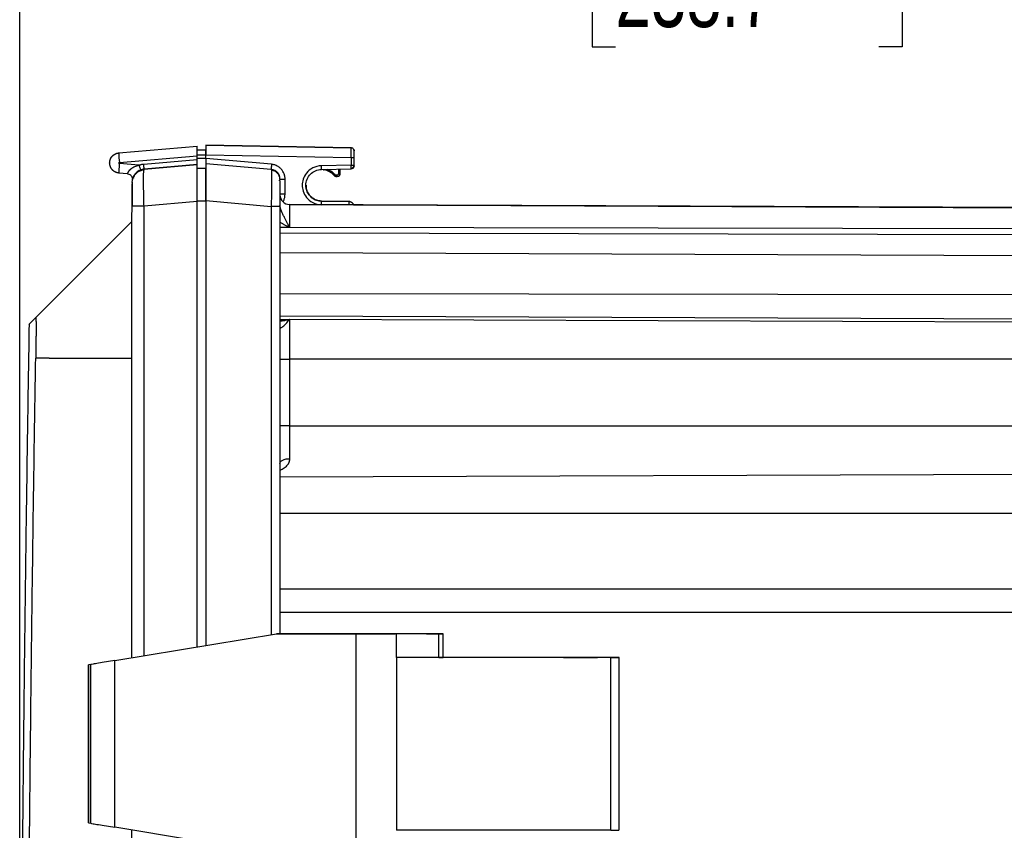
# Model space of a CAD drawing. Header units: inches. Extents: x 1.4 to 59.1, y 1.4 to 45.4.
# Tile 18 of 26: x 35.7 to 42.4, y 21.8 to 27.3. Entities that reach past the tile are written whole.
import ezdxf

# ---------------------------------------------------------------- set-up
doc = ezdxf.new("R2010")
doc.units = ezdxf.units.IN
doc.header["$LTSCALE"] = 5.5
doc.header["$MEASUREMENT"] = 0
doc.layers.add('DIMENSIONS', color=140, linetype='Continuous', lineweight=25)
doc.styles.add('SLDTEXTSTYLE0', font='TXT', dxfattribs={"width": 0.7})
doc.dimstyles.new('SLDDIMSTYLE0', dxfattribs={"dimtxt": 0.467285, "dimasz": 0.715, "dimexe": 0, "dimexo": 0.0625, "dimgap": 0.116821, "dimtad": 0, "dimtih": 1, "dimtoh": 1, "dimrnd": 1e-09, "dimzin": 4, "dimdsep": 46, "dimtxsty": 'SLDTEXTSTYLE0', "dimsah": 1, "dimcen": 0.09, "dimadec": 0, "dimazin": 1, "dimtfac": 1, "dimtofl": 0, "dimtmove": 0, "dimatfit": 3, "dimfxl": 0, "dimfrac": 2, "dimtolj": 1, "dimtzin": 12, "dimarcsym": 0})

# ---------------------------------------------------------------- blocks, each defined once
blk = doc.blocks.new('_D')
at = {"layer": 'DIMENSIONS'}
for p, q in [((35.7479, 17.9219), (35.7479, 28.5318)), ((45.1454, 25.8888), (45.1454, 28.5318)), ((35.7479, 27.8443), (39.1381, 27.8443)), ((39.7713, 27.8443), (39.6143, 27.8443)), ((39.6143, 27.8443), (39.6143, 27.1016)), ((41.5486, 27.8443), (41.7055, 27.8443)), ((41.7055, 27.8443), (41.7055, 27.1016)), ((45.1454, 27.8443), (42.1818, 27.8443)), ((39.6143, 27.1016), (39.7713, 27.1016)), ((41.7055, 27.1016), (41.5486, 27.1016))]:
    blk.add_line(p, q, dxfattribs=at)
for points in [[(35.7479, 27.8443), (36.4629, 27.7343), (36.4629, 27.9543)], [(45.1454, 27.8443), (44.4304, 27.9543), (44.4304, 27.7343)]]:
    blk.add_solid(points, dxfattribs=at)
at = {"layer": 'DIMENSIONS', "char_height": 0.45833, "attachment_point": 1, "style": 'SLDTEXTSTYLE0'}
for s, insert in [('9.40', (39.9656, 28.5397)), ('238.7', (39.7713, 27.6925))]:
    blk.add_mtext(s, dxfattribs=dict(at, insert=insert))
blk = doc.blocks.new('_D_1')
at = {"layer": 'DIMENSIONS'}
for p, q in [((35.7479, 17.9219), (35.7479, 30.3101)), ((45.6454, 27.1402), (45.6454, 30.3101)), ((35.7479, 29.6226), (39.1381, 29.6226)), ((39.7713, 29.6226), (39.6143, 29.6226)), ((39.6143, 29.6226), (39.6143, 28.88)), ((41.5486, 29.6226), (41.7055, 29.6226)), ((41.7055, 29.6226), (41.7055, 28.88)), ((45.6454, 29.6226), (42.1818, 29.6226)), ((39.6143, 28.88), (39.7713, 28.88)), ((41.7055, 28.88), (41.5486, 28.88))]:
    blk.add_line(p, q, dxfattribs=at)
for points in [[(35.7479, 29.6226), (36.4629, 29.5126), (36.4629, 29.7326)], [(45.6454, 29.6226), (44.9304, 29.7326), (44.9304, 29.5126)]]:
    blk.add_solid(points, dxfattribs=at)
at = {"layer": 'DIMENSIONS', "char_height": 0.45833, "attachment_point": 1, "style": 'SLDTEXTSTYLE0'}
for s, insert in [('9.90', (39.9656, 30.3181)), ('251.4', (39.7713, 29.4708))]:
    blk.add_mtext(s, dxfattribs=dict(at, insert=insert))

msp = doc.modelspace()

# ---------------------------------------------------------------- linework, layer by layer
for p, q in [((36.4176, 26.3837), (36.9454, 26.4299)), ((36.4176, 26.3837), (36.9454, 26.4299)), ((36.9454, 26.4299), (36.9454, 26.4299)), ((36.9454, 26.4052), (37.0054, 26.4031)), ((37.0054, 26.403), (36.9454, 26.4051)), ((37.9857, 26.4182), (37.0054, 26.4354)), ((37.0054, 26.4354), (37.9857, 26.4183)), ((37.0054, 26.4354), (37.0054, 26.4354)), ((37.9857, 26.4182), (37.9857, 26.4183)), ((36.4176, 26.3837), (36.4176, 26.3837)), ((36.421, 26.319), (36.9454, 26.3648)), ((36.5857, 26.3084), (36.9454, 26.3399)), ((36.9454, 26.3701), (37.0054, 26.3701)), ((36.9454, 26.3399), (36.9454, 26.3648)), ((37.0054, 26.3452), (36.9454, 26.3452)), ((37.0054, 26.3704), (37.9857, 26.3533)), ((37.0054, 26.3454), (37.0054, 26.3704)), ((37.4485, 26.3067), (37.0054, 26.3454)), ((37.9857, 26.3533), (37.9857, 26.3007)), ((38.0054, 26.3007), (38.0054, 26.3533)), ((36.3554, 26.3158), (36.3554, 26.3158)), ((36.5529, 26.301), (36.421, 26.3126)), ((36.5633, 26.2682), (36.5562, 26.2651)), ((36.5861, 26.2683), (36.5875, 26.2734)), ((36.9454, 26.3049), (36.5875, 26.2736)), ((36.5875, 26.2734), (36.9454, 26.3047)), ((36.5875, 26.2734), (36.5875, 26.2736)), ((36.9454, 26.3047), (36.9454, 26.3049)), ((36.9454, 26.2801), (37.0054, 26.278)), ((37.0054, 26.2779), (36.9454, 26.28)), ((37.446, 26.2718), (37.0054, 26.3104)), ((37.0054, 26.3104), (37.0054, 26.3102)), ((37.446, 26.2717), (37.0054, 26.3102)), ((37.446, 26.2718), (37.446, 26.2717)), ((37.446, 26.2717), (37.447, 26.2667)), ((37.9857, 26.3007), (37.7854, 26.2972)), ((37.7854, 26.2722), (37.9857, 26.2757)), ((37.8046, 26.2724), (37.804, 26.269)), ((37.9022, 26.2454), (37.9022, 26.2742)), ((37.9122, 26.2454), (37.9122, 26.2744)), ((38.0054, 26.2957), (38.0039, 26.2883)), ((38.0054, 26.3172), (38.0054, 26.3156)), ((36.4757, 26.2427), (36.4176, 26.2478)), ((36.5067, 26.1995), (36.5054, 26.1841)), ((36.507, 26.2079), (36.507, 26.2012)), ((36.507, 26.2012), (36.507, 26.2012)), ((36.5077, 26.2079), (36.5077, 26.2079)), ((37.5054, 26.2069), (37.5033, 26.2181)), ((37.5398, 26.1048), (37.5398, 26.2071)), ((37.8833, 26.2354), (37.8833, 26.2254)), ((37.8833, 26.2254), (37.8922, 26.2254)), ((37.8922, 26.2254), (37.8922, 26.2354)), ((36.5079, 26.1847), (36.5109, 26.1828)), ((36.9454, 26.0609), (37.0054, 26.0609)), ((37.0054, 26.0612), (37.446, 26.0226)), ((37.0054, 26.0612), (37.0054, 23.0556)), ((36.9454, 26.0557), (36.5875, 26.0244)), ((36.5875, 22.9866), (36.5875, 26.0244)), ((36.9454, 23.0457), (36.9454, 26.0557)), ((37.446, 26.0226), (37.446, 23.1284)), ((37.5054, 26.0226), (37.5054, 23.1343)), ((44.7571, 26.0039), (37.5701, 26.0353)), ((37.5701, 26.0353), (44.7571, 26.0039)), ((44.7571, 26.0039), (37.5701, 26.0353)), ((37.5701, 26.0353), (37.5701, 26.0353)), ((37.971, 26.0553), (37.7854, 26.0585)), ((37.7854, 26.0585), (37.7854, 26.0585)), ((37.7854, 26.0585), (37.971, 26.0553)), ((37.971, 26.0553), (37.7854, 26.0585)), ((37.7854, 26.0585), (37.7854, 26.0585)), ((37.971, 26.0553), (37.971, 26.0553)), ((37.971, 26.0553), (37.971, 26.0553)), ((38.0027, 26.0337), (44.7571, 26.0042)), ((44.7571, 26.0042), (38.0027, 26.0336)), ((36.5054, 22.973), (36.5054, 25.9815)), ((35.9477, 25.3626), (36.4673, 25.8822)), ((36.4673, 25.8819), (35.9477, 25.3624)), ((36.4673, 25.8822), (36.5054, 25.9203)), ((36.4673, 25.8819), (36.5054, 25.92)), ((37.57, 25.8808), (37.5054, 25.8806)), ((44.7571, 25.8646), (37.57, 25.8808)), ((37.5054, 25.8436), (44.7571, 25.8278)), ((44.7571, 25.6799), (37.5054, 25.7092)), ((37.5054, 25.4343), (44.7571, 25.4225)), ((35.9428, 25.3578), (35.856, 25.2709)), ((35.9477, 25.3626), (35.8567, 25.2716)), ((35.8567, 25.2714), (35.9477, 25.3624)), ((44.7571, 25.2523), (37.5054, 25.2797)), ((37.5054, 25.2584), (37.57, 25.2579)), ((44.7571, 25.2311), (37.57, 25.2579)), ((35.9474, 24.997), (35.8561, 24.997)), ((35.9474, 24.997), (36.4673, 24.997)), ((36.4673, 24.997), (36.5054, 24.997)), ((37.5701, 24.9898), (37.5701, 24.54)), ((44.7571, 24.9898), (37.5701, 24.9898)), ((37.5701, 24.54), (37.5701, 24.3178)), ((37.5701, 24.54), (44.7571, 24.54)), ((37.5054, 24.1958), (44.7571, 24.2208)), ((44.7571, 23.9474), (37.5054, 23.9474)), ((37.5054, 23.4387), (44.7571, 23.4387)), ((44.7571, 23.2768), (37.5054, 23.2779)), ((36.3899, 22.9539), (37.4818, 23.1343)), ((38.0194, 23.1343), (37.4818, 23.1343)), ((37.4818, 23.1343), (37.4841, 23.1343)), ((37.4841, 23.1343), (38.25, 23.1344)), ((38.0194, 21.6462), (38.0194, 23.1343)), ((38.25, 23.1344), (38.2823, 23.1344)), ((38.5778, 23.1344), (38.2913, 23.1343)), ((38.2913, 22.9741), (38.2913, 23.1343)), ((38.5778, 22.9741), (38.5778, 23.1344)), ((38.608, 22.9741), (38.608, 23.1344)), ((36.3899, 21.8266), (36.3899, 22.9539)), ((38.2913, 22.9741), (38.2913, 21.8064)), ((38.5778, 22.9741), (38.2913, 22.9741)), ((39.7382, 22.9741), (38.4039, 22.9741)), ((39.7382, 21.8064), (39.7382, 22.9741)), ((39.7945, 22.9741), (39.791, 22.9741)), ((39.7946, 21.8064), (39.7946, 22.9741)), ((36.2122, 22.9246), (36.2122, 21.856)), ((36.2271, 22.9268), (36.2131, 22.9244)), ((36.2131, 22.9244), (36.2148, 22.9246)), ((36.2131, 21.8562), (36.2131, 22.9244)), ((36.2271, 21.8537), (36.2271, 22.9268)), ((36.2131, 21.8562), (36.2271, 21.8537)), ((36.214, 21.856), (36.2131, 21.8562)), ((37.4818, 21.6462), (36.3899, 21.8266)), ((36.5054, 13.3352), (36.5054, 21.8075)), ((39.7382, 21.8064), (38.2913, 21.8064))]:
    msp.add_line(p, q)
at = {"flags": 128}
for points in [[(37.8679, 26.2326), (37.868, 26.2327), (37.8685, 26.2331), (37.8692, 26.2336), (37.8701, 26.2344), (37.8713, 26.2354), (37.8726, 26.2365), (37.8741, 26.2377), (37.8756, 26.239)], [(37.8833, 26.2354), (37.8883, 26.2354), (37.8922, 26.2354)], [(37.9022, 26.2454), (37.9042, 26.2454), (37.906, 26.2454), (37.9078, 26.2454), (37.9093, 26.2454), (37.9105, 26.2454), (37.9115, 26.2454), (37.912, 26.2454), (37.9122, 26.2454)], [(36.5875, 26.0244), (36.5711, 26.0244), (36.5556, 26.0244), (36.5414, 26.0244), (36.529, 26.0244), (36.5189, 26.0244), (36.5115, 26.0244), (36.5069, 26.0244), (36.5054, 26.0244)], [(37.5054, 24.9898), (37.5066, 24.9898), (37.5103, 24.9898), (37.5163, 24.9898), (37.5243, 24.9898), (37.5341, 24.9898), (37.5453, 24.9898), (37.5574, 24.9898), (37.5701, 24.9898)], [(37.5701, 24.54), (37.5574, 24.54), (37.5453, 24.54), (37.5341, 24.54), (37.5243, 24.54), (37.5163, 24.54), (37.5103, 24.54), (37.5066, 24.54), (37.5054, 24.54)], [(38.2913, 23.1343), (38.2683, 23.1343), (38.2411, 23.1343), (38.2101, 23.1343), (38.176, 23.1343), (38.1392, 23.1343), (38.1004, 23.1343), (38.0602, 23.1343), (38.0194, 23.1343)], [(38.4946, 23.1344), (38.509, 23.1344), (38.5511, 23.1344), (38.5829, 23.1344), (38.6022, 23.1344), (38.6079, 23.1344), (38.5996, 23.1344), (38.5778, 23.1344)], [(38.5778, 22.9741), (38.5996, 22.9741), (38.6079, 22.9741), (38.608, 22.9741)]]:
    msp.add_lwpolyline(points, dxfattribs=at)
for centre, radius, start, end in [((36.885, 26.3758), 0.4675, 179.0258, 186.97957), ((36.5954, 26.1838), 0.09, 95, 180), ((37.8072, 26.2888), 0.02, 235.46385, 260.7931), ((37.7872, 26.1654), 0.105, 39.79182, 80.7931), ((37.9854, 26.2957), 0.02, 271, 0.00002), ((37.8833, 26.2454), 0.02, 219.79182, 270), ((37.8922, 26.2454), 0.02, 270, 0), ((37.5704, 26.1003), 0.065, 180, 269.75), ((37.5704, 26.1003), 0.065, 180.00001, 269.75), ((37.5704, 26.1003), 0.065, 180.00001, 269.75), ((37.4376, 26.0463), 0.348, 358.07388, 2.01372)]:
    msp.add_arc(centre, radius, start, end)
for points, knots in [([(36.9454, 26.3648), (36.9454, 26.3666), (36.9454, 26.37), (36.9454, 26.3751), (36.9454, 26.38), (36.9454, 26.3847), (36.9454, 26.3892), (36.9454, 26.3934), (36.9454, 26.3974), (36.9454, 26.4012), (36.9454, 26.4046), (36.9454, 26.4079), (36.9454, 26.4124), (36.9454, 26.4177), (36.9454, 26.4231), (36.9454, 26.4269), (36.9454, 26.4294), (36.9454, 26.4297), (36.9454, 26.4299)], [0, 0, 0, 0, 0.051181, 0.101228, 0.150141, 0.19792, 0.244567, 0.290082, 0.334466, 0.37772, 0.419846, 0.460843, 0.500714, 0.600733, 0.70065, 0.800487, 0.900263, 1, 1, 1, 1]), ([(37.0054, 26.4354), (37.0054, 26.4353), (37.0054, 26.4352), (37.0054, 26.4346), (37.0054, 26.4336), (37.0054, 26.4322), (37.0054, 26.4305), (37.0054, 26.4283), (37.0054, 26.4258), (37.0054, 26.423), (37.0054, 26.4198), (37.0054, 26.4164), (37.0054, 26.4126), (37.0054, 26.4086), (37.0054, 26.4044), (37.0054, 26.3999), (37.0054, 26.3953), (37.0054, 26.3905), (37.0054, 26.3856), (37.0054, 26.3805), (37.0054, 26.3755), (37.0054, 26.3721), (37.0054, 26.3704)], [0, 0, 0, 0, 0.050004, 0.100007, 0.150009, 0.20001, 0.25001, 0.300009, 0.350007, 0.400005, 0.450003, 0.5, 0.549997, 0.599995, 0.649993, 0.699991, 0.74999, 0.79999, 0.849991, 0.899993, 0.949996, 1, 1, 1, 1]), ([(37.0054, 26.3701), (37.0054, 26.3743), (37.0054, 26.3787), (37.0054, 26.3868), (37.0054, 26.3904), (37.0054, 26.3964), (37.0054, 26.3989), (37.0054, 26.4022), (37.0054, 26.403), (37.0054, 26.403)], [0, 0, 0, 0, 0.25, 0.25, 0.5, 0.5, 0.75, 0.75, 1, 1, 1, 1]), ([(37.9857, 26.3533), (37.9857, 26.355), (37.9857, 26.3584), (37.9858, 26.3634), (37.9858, 26.3684), (37.9858, 26.3734), (37.9858, 26.3782), (37.9858, 26.3828), (37.9859, 26.3872), (37.9859, 26.3915), (37.9859, 26.3955), (37.9859, 26.3993), (37.9859, 26.4027), (37.9859, 26.4059), (37.9859, 26.4087), (37.9858, 26.4112), (37.9858, 26.4134), (37.9858, 26.4151), (37.9858, 26.4165), (37.9858, 26.4175), (37.9857, 26.4181), (37.9857, 26.4182), (37.9857, 26.4182)], [0, 0, 0, 0, 0.050002, 0.100004, 0.150004, 0.200005, 0.250005, 0.300004, 0.350003, 0.400002, 0.450001, 0.5, 0.549999, 0.599998, 0.649997, 0.699996, 0.749995, 0.799995, 0.849996, 0.899997, 0.949998, 1, 1, 1, 1]), ([(38.0054, 26.3983), (38.0054, 26.4006), (38.0049, 26.4031), (38.003, 26.408), (38.0015, 26.4103), (37.9977, 26.4142), (37.9954, 26.4157), (37.9906, 26.4177), (37.9881, 26.4182), (37.9857, 26.4182)], [0, 0, 0, 0, 0.25, 0.25, 0.5, 0.5, 0.75, 0.75, 1, 1, 1, 1]), ([(38.004, 26.4055), (38.0035, 26.4068), (38.0029, 26.4083), (38.002, 26.4091), (38.0018, 26.4092)], [0, 0, 0, 0, 0.8705106, 1, 1, 1, 1]), ([(38.0037, 26.4058), (38.0039, 26.4054), (38.0052, 26.4032), (38.0053, 26.4005), (38.0054, 26.3983)], [0, 0, 0, 0, 0.160736, 1, 1, 1, 1]), ([(38.0054, 26.3533), (38.0054, 26.3592), (38.0054, 26.3651), (38.0054, 26.3759), (38.0054, 26.3809), (38.0054, 26.3893), (38.0054, 26.3926), (38.0054, 26.3971), (38.0054, 26.3983), (38.0054, 26.3983)], [0, 0, 0, 0, 0.25, 0.25, 0.5, 0.5, 0.75, 0.75, 1, 1, 1, 1]), ([(36.3559, 26.3159), (36.3557, 26.317), (36.3543, 26.3263), (36.3603, 26.3441), (36.3738, 26.3646), (36.394, 26.3792), (36.4098, 26.3822), (36.4176, 26.3837)], [0, 0, 0, 0, 0.033765, 0.281636, 0.5253, 0.764755, 1, 1, 1, 1]), ([(36.4176, 26.2478), (36.416, 26.248), (36.4127, 26.2484), (36.4079, 26.2493), (36.4032, 26.2506), (36.3986, 26.2522), (36.3941, 26.2542), (36.3899, 26.2564), (36.3858, 26.2589), (36.3819, 26.2617), (36.3782, 26.2647), (36.3748, 26.268), (36.3716, 26.2715), (36.3687, 26.2751), (36.3661, 26.279), (36.3637, 26.283), (36.3616, 26.2871), (36.3599, 26.2913), (36.3584, 26.2956), (36.3572, 26.3), (36.3563, 26.3044), (36.3557, 26.3088), (36.3554, 26.3133), (36.3553, 26.3177), (36.3556, 26.3221), (36.3562, 26.3265), (36.357, 26.3308), (36.3581, 26.335), (36.3594, 26.3391), (36.361, 26.3431), (36.3629, 26.3469), (36.3649, 26.3506), (36.3672, 26.3542), (36.3696, 26.3576), (36.3723, 26.3608), (36.3751, 26.3638), (36.3781, 26.3667), (36.3813, 26.3693), (36.3845, 26.3717), (36.3879, 26.374), (36.3914, 26.376), (36.395, 26.3777), (36.3987, 26.3793), (36.4024, 26.3806), (36.4062, 26.3818), (36.41, 26.3826), (36.4138, 26.3833), (36.4163, 26.3836), (36.4176, 26.3837)], [0, 0, 0, 0, 0.024421, 0.048723, 0.072906, 0.096969, 0.120914, 0.144739, 0.168445, 0.192031, 0.215499, 0.238847, 0.262076, 0.285186, 0.308177, 0.331049, 0.353801, 0.376434, 0.398948, 0.421343, 0.443619, 0.465775, 0.487812, 0.50973, 0.531529, 0.553209, 0.574769, 0.59621, 0.617532, 0.638735, 0.659819, 0.680783, 0.701628, 0.722354, 0.742961, 0.763448, 0.783817, 0.804066, 0.824196, 0.844206, 0.864098, 0.88387, 0.903523, 0.923057, 0.942471, 0.961767, 0.980943, 1, 1, 1, 1]), ([(36.9454, 26.3049), (36.9454, 26.3049), (36.9454, 26.305), (36.9454, 26.3055), (36.9454, 26.3063), (36.9454, 26.3075), (36.9454, 26.309), (36.9454, 26.3107), (36.9454, 26.3128), (36.9454, 26.3157), (36.9454, 26.3199), (36.9454, 26.3257), (36.9454, 26.3325), (36.9454, 26.3374), (36.9454, 26.3399)], [0, 0, 0, 0, 0.062386, 0.124788, 0.187209, 0.249656, 0.312133, 0.374645, 0.437198, 0.499796, 0.61205, 0.732826, 0.862138, 1, 1, 1, 1]), ([(37.0054, 26.3454), (37.0054, 26.3442), (37.0054, 26.3417), (37.0054, 26.338), (37.0053, 26.3344), (37.0053, 26.3311), (37.0053, 26.328), (37.0053, 26.3251), (37.0053, 26.3224), (37.0053, 26.32), (37.0053, 26.3179), (37.0053, 26.316), (37.0053, 26.3144), (37.0053, 26.3131), (37.0053, 26.3121), (37.0053, 26.3113), (37.0054, 26.3107), (37.0054, 26.3104), (37.0054, 26.3104), (37.0054, 26.3104)], [0, 0, 0, 0, 0.069052, 0.136817, 0.203296, 0.268491, 0.332404, 0.395035, 0.456387, 0.516462, 0.575261, 0.632785, 0.689039, 0.744023, 0.797741, 0.850194, 0.901386, 0.95132, 1, 1, 1, 1]), ([(37.9857, 26.3533), (37.9881, 26.3533), (37.9906, 26.3533), (37.9954, 26.3533), (37.9977, 26.3533), (38.0015, 26.3533), (38.003, 26.3533), (38.0049, 26.3533), (38.0054, 26.3533), (38.0054, 26.3533)], [0, 0, 0, 0, 0.25, 0.25, 0.5, 0.5, 0.75, 0.75, 1, 1, 1, 1]), ([(36.421, 26.3126), (36.4203, 26.3041), (36.4196, 26.2957), (36.4185, 26.28), (36.418, 26.2728), (36.4174, 26.2609), (36.4172, 26.2561), (36.4172, 26.2496), (36.4173, 26.2478), (36.4176, 26.2478)], [0, 0, 0, 0, 0.25, 0.25, 0.5, 0.5, 0.75, 0.75, 1, 1, 1, 1]), ([(36.421, 26.3126), (36.4202, 26.3126), (36.4195, 26.313), (36.4184, 26.3142), (36.4181, 26.315), (36.4181, 26.3174), (36.4195, 26.3188), (36.421, 26.319)], [0, 0, 0, 0, 0.25, 0.25, 0.5, 0.5, 1, 1, 1, 1]), ([(36.4757, 26.2427), (36.4758, 26.2428), (36.4758, 26.2428), (36.476, 26.2432), (36.4763, 26.2439), (36.4766, 26.2447), (36.477, 26.2457), (36.4776, 26.2473), (36.4785, 26.2497), (36.4803, 26.2534), (36.4827, 26.2578), (36.4877, 26.2651), (36.497, 26.2753), (36.5108, 26.2852), (36.5249, 26.2923), (36.5383, 26.2975), (36.5479, 26.2998), (36.5529, 26.301)], [0, 0, 0, 0, 0.032546, 0.06365, 0.093315, 0.121546, 0.148349, 0.173731, 0.229728, 0.280028, 0.343252, 0.402739, 0.539889, 0.684379, 0.783704, 0.888479, 1, 1, 1, 1]), ([(36.5882, 26.2687), (36.5803, 26.2674), (36.5638, 26.2649), (36.5413, 26.2526), (36.5221, 26.2346), (36.5146, 26.219), (36.5109, 26.2112)], [0, 0, 0, 0, 0.235069, 0.486472, 0.745056, 1, 1, 1, 1]), ([(36.5529, 26.301), (36.555, 26.3018), (36.5593, 26.3033), (36.5657, 26.3051), (36.5723, 26.3066), (36.579, 26.3078), (36.5834, 26.3082), (36.5857, 26.3084)], [0, 0, 0, 0, 0.200417, 0.400037, 0.599447, 0.799239, 1, 1, 1, 1]), ([(36.5529, 26.301), (36.5543, 26.2972), (36.5558, 26.293), (36.5587, 26.285), (36.5601, 26.2812), (36.5622, 26.2748), (36.563, 26.2723), (36.5639, 26.269), (36.564, 26.2683), (36.5639, 26.2682)], [0, 0, 0, 0, 0.25, 0.25, 0.5, 0.5, 0.75, 0.75, 1, 1, 1, 1]), ([(36.5875, 26.0244), (36.587, 26.0414), (36.586, 26.0751), (36.5847, 26.1375), (36.584, 26.2056), (36.5848, 26.2491), (36.5857, 26.2666), (36.5861, 26.2683), (36.5861, 26.2683)], [0, 0, 0, 0, 0.149969, 0.295912, 0.574545, 0.850696, 0.995325, 1, 1, 1, 1]), ([(36.5875, 26.2736), (36.5877, 26.2736), (36.5878, 26.2743), (36.5878, 26.2778), (36.5877, 26.2804), (36.5873, 26.2872), (36.587, 26.2913), (36.5864, 26.2999), (36.5861, 26.3043), (36.5857, 26.3084)], [0, 0, 0, 0, 0.25, 0.25, 0.5, 0.5, 0.75, 0.75, 1, 1, 1, 1]), ([(36.9454, 26.0557), (36.9454, 26.0591), (36.9454, 26.066), (36.9454, 26.0762), (36.9454, 26.0864), (36.9454, 26.0964), (36.9453, 26.1063), (36.9453, 26.1161), (36.9453, 26.1257), (36.9453, 26.1352), (36.9453, 26.1445), (36.9453, 26.1536), (36.9453, 26.1625), (36.9453, 26.1712), (36.9453, 26.1796), (36.9453, 26.1879), (36.9453, 26.1959), (36.9454, 26.2036), (36.9454, 26.2111), (36.9454, 26.2183), (36.9454, 26.2253), (36.9454, 26.2338), (36.9454, 26.2436), (36.9454, 26.2544), (36.9453, 26.2643), (36.9453, 26.2733), (36.9453, 26.2814), (36.9453, 26.2883), (36.9453, 26.2942), (36.9453, 26.2988), (36.9454, 26.3022), (36.9454, 26.3043), (36.9454, 26.3046), (36.9454, 26.3047)], [0, 0, 0, 0, 0.026348, 0.052551, 0.07861, 0.104526, 0.130299, 0.15593, 0.181418, 0.206764, 0.231969, 0.257034, 0.281958, 0.306742, 0.331386, 0.355892, 0.380259, 0.404488, 0.42858, 0.452535, 0.476354, 0.500037, 0.543188, 0.58679, 0.630847, 0.67536, 0.720334, 0.765771, 0.811674, 0.858046, 0.904889, 0.952206, 1, 1, 1, 1]), ([(37.0054, 26.3102), (37.0054, 26.3102), (37.0054, 26.3101), (37.0054, 26.3094), (37.0054, 26.3084), (37.0054, 26.3069), (37.0054, 26.3051), (37.0054, 26.3029), (37.0054, 26.3003), (37.0054, 26.2973), (37.0054, 26.294), (37.0054, 26.2903), (37.0054, 26.2863), (37.0054, 26.282), (37.0054, 26.2774), (37.0054, 26.2725), (37.0054, 26.2673), (37.0054, 26.2618), (37.0054, 26.256), (37.0054, 26.2501), (37.0054, 26.2439), (37.0054, 26.2357), (37.0054, 26.2251), (37.0054, 26.2119), (37.0054, 26.1978), (37.0054, 26.1829), (37.0054, 26.1672), (37.0054, 26.1508), (37.0054, 26.1338), (37.0054, 26.1162), (37.0054, 26.0982), (37.0054, 26.0798), (37.0054, 26.0674), (37.0054, 26.0612)], [0, 0, 0, 0, 0.0263476, 0.052551, 0.0786105, 0.1045264, 0.1302994, 0.1559297, 0.1814179, 0.2067643, 0.2319694, 0.2570337, 0.2819576, 0.3067416, 0.3313862, 0.3558919, 0.3802591, 0.4044885, 0.4285804, 0.4525355, 0.4763542, 0.5000371, 0.5431882, 0.5867903, 0.6308465, 0.6753601, 0.7203339, 0.765771, 0.8116741, 0.8580459, 0.9048891, 0.9522063, 1, 1, 1, 1]), ([(37.0054, 26.0609), (37.0054, 26.0892), (37.0054, 26.1178), (37.0054, 26.1703), (37.0054, 26.1944), (37.0054, 26.2345), (37.0054, 26.2506), (37.0054, 26.2723), (37.0054, 26.2779), (37.0054, 26.2779)], [0, 0, 0, 0, 0.25, 0.25, 0.5, 0.5, 0.75, 0.75, 1, 1, 1, 1]), ([(37.5014, 26.2254), (37.4987, 26.231), (37.4933, 26.2423), (37.4794, 26.2554), (37.4631, 26.2643), (37.4513, 26.2662), (37.4455, 26.2671)], [0, 0, 0, 0, 0.254929, 0.513513, 0.764924, 1, 1, 1, 1]), ([(37.4485, 26.3067), (37.4481, 26.3026), (37.4477, 26.2981), (37.447, 26.2896), (37.4467, 26.2854), (37.4463, 26.2786), (37.4461, 26.276), (37.446, 26.2726), (37.446, 26.2718), (37.446, 26.2718)], [0, 0, 0, 0, 0.25, 0.25, 0.5, 0.5, 0.75, 0.75, 1, 1, 1, 1]), ([(37.5054, 26.2071), (37.5053, 26.2088), (37.5052, 26.2122), (37.5046, 26.2173), (37.5036, 26.2225), (37.5021, 26.2276), (37.5002, 26.2326), (37.4979, 26.2375), (37.4951, 26.2422), (37.4919, 26.2468), (37.4882, 26.2512), (37.4837, 26.2557), (37.4782, 26.2601), (37.4717, 26.2642), (37.4641, 26.2678), (37.4555, 26.2706), (37.4492, 26.2714), (37.446, 26.2718)], [0, 0, 0, 0, 0.053164, 0.106928, 0.161295, 0.216263, 0.271833, 0.328005, 0.38478, 0.442157, 0.500137, 0.566045, 0.638917, 0.71875, 0.805543, 0.899294, 1, 1, 1, 1]), ([(37.5033, 26.2181), (37.5027, 26.2223), (37.5011, 26.2345), (37.4891, 26.2517), (37.4699, 26.267), (37.454, 26.2701), (37.446, 26.2717)], [0, 0, 0, 0, 0.148871, 0.4325807, 0.7162903, 1, 1, 1, 1]), ([(37.447, 26.2667), (37.447, 26.2666), (37.4474, 26.2649), (37.4481, 26.2472), (37.4485, 26.2035), (37.4481, 26.1353), (37.4471, 26.0731), (37.4464, 26.0396), (37.446, 26.0226)], [0, 0, 0, 0, 0.008201, 0.153011, 0.429735, 0.706436, 0.851251, 1, 1, 1, 1]), ([(37.5398, 26.2071), (37.5397, 26.2091), (37.5397, 26.2132), (37.5391, 26.2194), (37.5381, 26.2255), (37.5368, 26.2316), (37.5351, 26.2375), (37.5317, 26.2469), (37.5253, 26.2599), (37.5159, 26.2724), (37.5067, 26.2816), (37.4999, 26.2871), (37.4913, 26.293), (37.4816, 26.2982), (37.4702, 26.3025), (37.4595, 26.3054), (37.4522, 26.3062), (37.4485, 26.3067)], [0, 0, 0, 0, 0.0417475, 0.0834931, 0.1252368, 0.1669813, 0.2087274, 0.2504713, 0.3675059, 0.5013533, 0.5654479, 0.6297082, 0.6783506, 0.7758447, 0.8503682, 0.925088, 1, 1, 1, 1]), ([(37.7854, 26.2972), (37.7639, 26.2968), (37.7437, 26.2912), (37.7095, 26.2733), (37.6955, 26.2612), (37.6741, 26.2345), (37.6668, 26.2201), (37.6576, 26.1918), (37.6558, 26.178), (37.6558, 26.1528), (37.6576, 26.139), (37.6667, 26.1107), (37.674, 26.0963), (37.6954, 26.0696), (37.7094, 26.0575), (37.7436, 26.0396), (37.7638, 26.0339), (37.7854, 26.0335)], [0, 0, 0, 0, 0.125, 0.125, 0.25, 0.25, 0.375, 0.375, 0.5, 0.5, 0.625, 0.625, 0.75, 0.75, 0.875, 0.875, 1, 1, 1, 1]), ([(37.7854, 26.0585), (37.7715, 26.0588), (37.7577, 26.0617), (37.7323, 26.0726), (37.7207, 26.0806), (37.7013, 26.1003), (37.6936, 26.1121), (37.6831, 26.1377), (37.6804, 26.1515), (37.6804, 26.1792), (37.6831, 26.193), (37.6936, 26.2186), (37.7013, 26.2304), (37.7207, 26.2501), (37.7323, 26.2581), (37.7577, 26.269), (37.7715, 26.2719), (37.7854, 26.2722)], [0, 0, 0, 0, 0.125, 0.125, 0.25, 0.25, 0.375, 0.375, 0.5, 0.5, 0.625, 0.625, 0.75, 0.75, 0.875, 0.875, 1, 1, 1, 1]), ([(37.7854, 26.2722), (37.7854, 26.2722), (37.7854, 26.2727), (37.7855, 26.2752), (37.7855, 26.2771), (37.7855, 26.282), (37.7855, 26.2849), (37.7854, 26.2911), (37.7854, 26.2942), (37.7854, 26.2972)], [0, 0, 0, 0, 0.25, 0.25, 0.5, 0.5, 0.75, 0.75, 1, 1, 1, 1]), ([(37.8217, 26.2728), (37.831, 26.2701), (37.852, 26.2639), (37.8672, 26.2479), (37.8756, 26.239)], [0, 0, 0, 0, 0.44312, 1, 1, 1, 1]), ([(37.9855, 26.2776), (37.9868, 26.2777), (37.9893, 26.2778), (37.993, 26.2789), (37.9966, 26.2806), (37.9986, 26.2823), (37.9996, 26.2832)], [0, 0, 0, 0, 0.233046, 0.480041, 0.737295, 1, 1, 1, 1]), ([(37.9857, 26.2757), (37.9858, 26.2757), (37.9859, 26.2784), (37.9859, 26.2876), (37.9858, 26.2941), (37.9857, 26.3007)], [0, 0, 0, 0, 0.5, 0.5, 1, 1, 1, 1]), ([(37.9857, 26.3007), (37.9909, 26.3007), (37.996, 26.3007), (38.0033, 26.3007), (38.0054, 26.3007), (38.0054, 26.3007)], [0, 0, 0, 0, 0.5, 0.5, 1, 1, 1, 1]), ([(38.0039, 26.2883), (38.0039, 26.2882), (38.0034, 26.2856), (37.9998, 26.2814), (37.9935, 26.2767), (37.9883, 26.276), (37.9857, 26.2757)], [0, 0, 0, 0, 0.007748, 0.338499, 0.669249, 1, 1, 1, 1]), ([(37.993, 26.2841), (37.9942, 26.2835), (37.9965, 26.2823), (37.9996, 26.2828), (38.0022, 26.2847), (38.0034, 26.2872), (38.004, 26.2884)], [0, 0, 0, 0, 0.273501, 0.534733, 0.778226, 1, 1, 1, 1]), ([(38.0054, 26.2962), (38.0053, 26.2953), (38.0052, 26.2933), (38.0041, 26.2918), (38.0022, 26.2916), (38.0005, 26.2928), (37.9996, 26.2934)], [0, 0, 0, 0, 0.2096169, 0.4460083, 0.7102249, 1, 1, 1, 1]), ([(38.0009, 26.2837), (38.0014, 26.2841), (38.0026, 26.2853), (38.0035, 26.2872), (38.004, 26.2884)], [0, 0, 0, 0, 0.339084, 1, 1, 1, 1]), ([(38.0011, 26.2838), (38.0014, 26.2842), (38.0027, 26.2853), (38.0035, 26.2872), (38.004, 26.2884)], [0, 0, 0, 0, 0.3198338, 1, 1, 1, 1]), ([(38.004, 26.292), (38.004, 26.2926), (38.004, 26.2938), (38.004, 26.296), (38.004, 26.2984), (38.004, 26.3), (38.004, 26.3008)], [0, 0, 0, 0, 0.250692, 0.500925, 0.750695, 1, 1, 1, 1]), ([(38.0054, 26.2957), (38.0054, 26.2957), (38.0054, 26.2962), (38.0054, 26.2981), (38.0054, 26.2994), (38.0054, 26.3007)], [0, 0, 0, 0, 0.5, 0.5, 1, 1, 1, 1]), ([(36.4757, 26.2427), (36.4818, 26.2422), (36.4875, 26.24), (36.4944, 26.2354), (36.4965, 26.2337), (36.5, 26.2299), (36.5014, 26.2281), (36.5026, 26.226)], [0, 0, 0, 0, 0.5, 0.5, 0.75, 0.75, 1, 1, 1, 1]), ([(36.5026, 26.226), (36.5048, 26.2224), (36.507, 26.2186), (36.507, 26.2144), (36.507, 26.2142)], [0, 0, 0, 0, 0.959328, 1, 1, 1, 1]), ([(36.5184, 26.2147), (36.5157, 26.2144), (36.5105, 26.214), (36.5079, 26.204), (36.5067, 26.1992)], [0, 0, 0, 0, 0.518769, 1, 1, 1, 1]), ([(36.5081, 26.2058), (36.5079, 26.2053), (36.5076, 26.2041), (36.5074, 26.2028), (36.5072, 26.2019), (36.5071, 26.2013), (36.507, 26.2012), (36.507, 26.2012)], [0, 0, 0, 0, 0.197564, 0.39575, 0.595161, 0.796386, 1, 1, 1, 1]), ([(37.5044, 26.2179), (37.5036, 26.2214), (37.5022, 26.2273), (37.4992, 26.2255), (37.498, 26.2248)], [0, 0, 0, 0, 0.598313, 1, 1, 1, 1]), ([(37.5014, 26.1953), (37.5026, 26.1989), (37.5045, 26.2041), (37.5048, 26.2033), (37.5049, 26.2031)], [0, 0, 0, 0, 0.706524, 1, 1, 1, 1]), ([(37.5054, 26.2071), (37.5054, 26.2071), (37.5061, 26.2071), (37.5094, 26.2071), (37.512, 26.2071), (37.5187, 26.2071), (37.5228, 26.2071), (37.5313, 26.2071), (37.5357, 26.2071), (37.5398, 26.2071)], [0, 0, 0, 0, 0.25, 0.25, 0.5, 0.5, 0.75, 0.75, 1, 1, 1, 1]), ([(37.5054, 26.1967), (37.5054, 26.1949), (37.5054, 26.1887), (37.5054, 26.1465), (37.5054, 26.0864), (37.5054, 26.0438), (37.5054, 26.0226)], [0, 0, 0, 0, 0.138774, 0.473745, 0.737742, 1, 1, 1, 1]), ([(37.8922, 26.2354), (37.895, 26.2354), (37.8974, 26.2364), (37.8998, 26.2388), (37.9002, 26.2393), (37.9009, 26.2404), (37.9013, 26.2411), (37.902, 26.2429), (37.9022, 26.2441), (37.9022, 26.2454)], [0, 0, 0, 0, 0.5, 0.5, 0.625, 0.625, 0.75, 0.75, 1, 1, 1, 1]), ([(36.5054, 26.1752), (36.5054, 26.1736), (36.5054, 26.1682), (36.5054, 26.1316), (36.5054, 26.0797), (36.5054, 26.0428), (36.5054, 26.0244)], [0, 0, 0, 0, 0.1447155, 0.4766857, 0.7383461, 1, 1, 1, 1]), ([(36.5067, 26.1859), (36.5067, 26.1779), (36.5067, 26.1618), (36.5067, 26.122), (36.5067, 26.0746), (36.5067, 26.04), (36.5067, 26.0227)], [0, 0, 0, 0, 0.250175, 0.500283, 0.750255, 1, 1, 1, 1]), ([(37.7854, 26.0585), (37.7739, 26.0598), (37.751, 26.0624), (37.7203, 26.0798), (37.6968, 26.1052), (37.6824, 26.1351), (37.6816, 26.1561), (37.6812, 26.1655)], [0, 0, 0, 0, 0.207604, 0.41522, 0.622837, 0.830447, 1, 1, 1, 1]), ([(37.6812, 26.1654), (37.6816, 26.156), (37.6824, 26.1351), (37.6968, 26.1052), (37.7203, 26.0798), (37.751, 26.0624), (37.7739, 26.0598), (37.7854, 26.0585)], [0, 0, 0, 0, 0.169558, 0.37717, 0.584776, 0.792372, 1, 1, 1, 1]), ([(37.5398, 26.1048), (37.5357, 26.1048), (37.5313, 26.1048), (37.5229, 26.1048), (37.5189, 26.1048), (37.5122, 26.1048), (37.5096, 26.1048), (37.5062, 26.1048), (37.5054, 26.1048), (37.5054, 26.1048)], [0, 0, 0, 0, 0.25, 0.25, 0.5, 0.5, 0.75, 0.75, 1, 1, 1, 1]), ([(37.5254, 26.0542), (37.5272, 26.0571), (37.5327, 26.0659), (37.5383, 26.083), (37.5393, 26.0974), (37.5398, 26.1048)], [0, 0, 0, 0, 0.191481, 0.582662, 1, 1, 1, 1]), ([(36.5054, 26.0244), (36.5054, 26.0215), (36.5054, 26.0146), (36.5054, 26.0037), (36.5054, 25.9928), (36.5054, 25.9859), (36.5054, 25.983)], [0, 0, 0, 0, 0.207565, 0.498552, 0.790272, 1, 1, 1, 1]), ([(37.5054, 26.0226), (37.5054, 26.0226), (37.5039, 26.0226), (37.498, 26.0226), (37.4937, 26.0226), (37.4829, 26.0226), (37.4763, 26.0226), (37.4619, 26.0226), (37.454, 26.0226), (37.446, 26.0226)], [0, 0, 0, 0, 0.25, 0.25, 0.5, 0.5, 0.75, 0.75, 1, 1, 1, 1]), ([(37.5075, 26.0137), (37.5067, 26.016), (37.5058, 26.0185), (37.5054, 26.02), (37.5053, 26.0203)], [0, 0, 0, 0, 0.8549283, 1, 1, 1, 1]), ([(37.57, 25.8808), (37.569, 25.8828), (37.5661, 25.8882), (37.5623, 25.8959), (37.558, 25.9043), (37.554, 25.9118), (37.548, 25.9232), (37.54, 25.9385), (37.5299, 25.9583), (37.5225, 25.9736), (37.5182, 25.9834), (37.5164, 25.9874), (37.5146, 25.992), (37.5126, 25.9972), (37.5105, 26.0029), (37.5086, 26.0092), (37.5069, 26.0159), (37.5056, 26.0229), (37.5055, 26.0273), (37.5054, 26.0296)], [0, 0, 0, 0, 0.042843, 0.116919, 0.164069, 0.223577, 0.278929, 0.409636, 0.552498, 0.695017, 0.716781, 0.742193, 0.771024, 0.802994, 0.837779, 0.875041, 0.914502, 0.956072, 1, 1, 1, 1]), ([(37.5701, 26.0353), (37.5701, 26.0353), (37.5701, 26.0317), (37.5701, 26.0178), (37.5701, 26.0074), (37.57, 25.9804), (37.57, 25.9639), (37.57, 25.9257), (37.57, 25.9042), (37.57, 25.8808)], [0, 0, 0, 0, 0.25, 0.25, 0.5, 0.5, 0.75, 0.75, 1, 1, 1, 1]), ([(38.0028, 26.0334), (38.0013, 26.0364), (37.9992, 26.0406), (37.9948, 26.0455), (37.9899, 26.0496), (37.9819, 26.054), (37.9749, 26.0548), (37.971, 26.0553)], [0, 0, 0, 0, 0.248353, 0.336026, 0.4907, 0.712138, 1, 1, 1, 1]), ([(37.971, 26.0553), (37.9749, 26.0548), (37.9819, 26.054), (37.99, 26.0496), (37.9948, 26.0455), (37.9992, 26.0407), (38.0012, 26.0366), (38.0026, 26.0337)], [0, 0, 0, 0, 0.290896, 0.514075, 0.669187, 0.755988, 1, 1, 1, 1]), ([(37.971, 26.0553), (37.971, 26.0548), (37.9711, 26.0539), (37.9712, 26.0471), (37.9711, 26.0398), (37.9711, 26.0353), (37.971, 26.0338)], [0, 0, 0, 0, 0.29733, 0.61875, 0.868816, 1, 1, 1, 1]), ([(37.5054, 25.9159), (37.5082, 25.9141), (37.5135, 25.9107), (37.5213, 25.9061), (37.5285, 25.902), (37.5365, 25.8977), (37.5452, 25.8931), (37.5545, 25.8884), (37.5627, 25.8843), (37.5678, 25.8819), (37.57, 25.8808)], [0, 0, 0, 0, 0.132761, 0.255214, 0.367338, 0.469146, 0.622109, 0.769862, 0.897975, 1, 1, 1, 1]), ([(35.8567, 25.2714), (35.8443, 25.259), (35.8194, 25.2341), (35.8075, 25.2223), (35.8113, 25.2261), (35.8113, 25.2261)], [0, 0, 0, 0, 0.500016, 0.999981, 1, 1, 1, 1]), ([(35.8567, 25.2714), (35.8568, 25.2714), (35.8569, 25.2714), (35.857, 25.2709), (35.8571, 25.27), (35.8573, 25.2687), (35.8574, 25.2669), (35.8575, 25.2648), (35.8576, 25.2623), (35.8577, 25.2594), (35.8578, 25.2562), (35.8579, 25.2526), (35.8579, 25.2486), (35.858, 25.2443), (35.858, 25.2396), (35.8581, 25.2347), (35.8581, 25.2294), (35.8581, 25.2239), (35.8582, 25.2181), (35.8582, 25.212), (35.8582, 25.2056), (35.8582, 25.199), (35.8582, 25.1902), (35.8581, 25.1788), (35.8581, 25.1643), (35.858, 25.1488), (35.8578, 25.1324), (35.8577, 25.1151), (35.8575, 25.0969), (35.8573, 25.0781), (35.857, 25.0585), (35.8567, 25.0384), (35.8564, 25.0178), (35.8562, 25.004), (35.8561, 24.997)], [0, 0, 0, 0, 0.0248472, 0.0495954, 0.074244, 0.0987921, 0.1232389, 0.1475836, 0.1718255, 0.1959638, 0.2199977, 0.2439266, 0.2677495, 0.291466, 0.3150751, 0.3385763, 0.3619689, 0.3852521, 0.4084252, 0.4314877, 0.4544389, 0.4772781, 0.5000047, 0.5424917, 0.5855872, 0.6292866, 0.673585, 0.7184775, 0.7639588, 0.8100234, 0.8566657, 0.90388, 0.9516602, 1, 1, 1, 1]), ([(35.8114, 25.2261), (35.8077, 25.0018), (35.7999, 24.5232), (35.7897, 23.8058), (35.7805, 23.0897), (35.773, 22.4208), (35.7669, 21.799), (35.7621, 21.2244), (35.7582, 20.697), (35.7553, 20.231), (35.7532, 19.8234), (35.7516, 19.471), (35.7505, 19.1565), (35.7496, 18.8799), (35.749, 18.6544), (35.7487, 18.4753), (35.7484, 18.3376), (35.7483, 18.2228), (35.7482, 18.12), (35.748, 17.9945), (35.7479, 17.8246), (35.7478, 17.5987), (35.7479, 17.3291), (35.7482, 17.0156), (35.7488, 16.6583), (35.7498, 16.2572), (35.7513, 15.8123), (35.7535, 15.3236), (35.7564, 14.791), (35.7603, 14.2147), (35.7653, 13.5946), (35.7716, 12.9306), (35.7794, 12.2229), (35.7888, 11.4714), (35.7994, 10.722), (35.8076, 10.223), (35.8114, 9.9892)], [0, 0, 0, 0, 0.044161, 0.094254, 0.141253, 0.185155, 0.225962, 0.263673, 0.298288, 0.329807, 0.355418, 0.378543, 0.399183, 0.417337, 0.433006, 0.443573, 0.452606, 0.460104, 0.46617, 0.472856, 0.484803, 0.499625, 0.517323, 0.537896, 0.561344, 0.587668, 0.616866, 0.64894, 0.683889, 0.721713, 0.762412, 0.805986, 0.852434, 0.901758, 0.953956, 1, 1, 1, 1]), ([(37.57, 25.2579), (37.5682, 25.2575), (37.5643, 25.2564), (37.5568, 25.2545), (37.5471, 25.2523), (37.5346, 25.2498), (37.523, 25.2478), (37.513, 25.2464), (37.5078, 25.2458), (37.5054, 25.2456)], [0, 0, 0, 0, 0.08169, 0.177749, 0.34422, 0.530213, 0.751237, 0.882314, 1, 1, 1, 1]), ([(37.5054, 25.209), (37.5054, 25.2087), (37.5054, 25.208), (37.5056, 25.2059), (37.5061, 25.2036), (37.5073, 25.2033), (37.5077, 25.2033)], [0, 0, 0, 0, 0.0788452, 0.2328003, 0.7724596, 1, 1, 1, 1]), ([(37.5077, 25.2033), (37.5086, 25.2027), (37.5114, 25.2011), (37.5323, 25.2134), (37.5527, 25.2376), (37.57, 25.2579)], [0, 0, 0, 0, 0.072093, 0.216898, 1, 1, 1, 1]), ([(37.57, 25.2579), (37.57, 25.2444), (37.57, 25.2278), (37.57, 25.1895), (37.57, 25.1679), (37.57, 25.1211), (37.5701, 25.0959), (37.5701, 25.0438), (37.5701, 25.0168), (37.5701, 24.9898)], [0, 0, 0, 0, 0.25, 0.25, 0.5, 0.5, 0.75, 0.75, 1, 1, 1, 1]), ([(35.8561, 10.218), (35.8541, 10.3411), (35.8501, 10.5874), (35.8446, 10.9569), (35.8392, 11.3263), (35.8343, 11.6958), (35.8296, 12.0652), (35.8252, 12.4347), (35.8211, 12.8041), (35.8173, 13.1736), (35.8138, 13.5431), (35.8106, 13.9126), (35.8077, 14.2821), (35.8052, 14.6515), (35.8029, 15.021), (35.8009, 15.3905), (35.7993, 15.76), (35.7979, 16.1295), (35.7968, 16.499), (35.7961, 16.8685), (35.7956, 17.238), (35.7955, 17.6075), (35.7956, 17.977), (35.7961, 18.3465), (35.7968, 18.716), (35.7979, 19.0855), (35.7993, 19.455), (35.8009, 19.8245), (35.8029, 20.194), (35.8052, 20.5635), (35.8077, 20.933), (35.8106, 21.3024), (35.8138, 21.6719), (35.8173, 22.0414), (35.8211, 22.4109), (35.8252, 22.7803), (35.8296, 23.1498), (35.8343, 23.5192), (35.8392, 23.8887), (35.8446, 24.2581), (35.8501, 24.6276), (35.8541, 24.8739), (35.8561, 24.997)], [0, 0, 0, 0, 0.025001, 0.050002, 0.075003, 0.100004, 0.125004, 0.150004, 0.175005, 0.200005, 0.225005, 0.250005, 0.275004, 0.300004, 0.325004, 0.350003, 0.375003, 0.400002, 0.425002, 0.450001, 0.475001, 0.5, 0.524999, 0.549999, 0.574998, 0.599998, 0.624997, 0.649997, 0.674996, 0.699996, 0.724996, 0.749995, 0.774995, 0.799995, 0.824995, 0.849996, 0.874996, 0.899996, 0.924997, 0.949998, 0.974999, 1, 1, 1, 1]), ([(37.5054, 24.2847), (37.5054, 24.2886), (37.5068, 24.2928), (37.5131, 24.3009), (37.518, 24.3048), (37.5306, 24.3113), (37.5383, 24.3138), (37.5542, 24.3171), (37.5624, 24.3178), (37.5701, 24.3178)], [0, 0, 0, 0, 0.25, 0.25, 0.5, 0.5, 0.75, 0.75, 1, 1, 1, 1]), ([(37.5701, 24.3178), (37.57, 24.3161), (37.57, 24.3125), (37.5694, 24.3073), (37.5685, 24.3022), (37.5671, 24.2972), (37.5654, 24.2923), (37.5634, 24.2875), (37.5609, 24.2828), (37.5581, 24.2782), (37.5533, 24.2714), (37.5457, 24.263), (37.5342, 24.2535), (37.5207, 24.2449), (37.5106, 24.2402), (37.5054, 24.2378)], [0, 0, 0, 0, 0.049541, 0.098711, 0.147696, 0.196686, 0.245871, 0.295438, 0.34557, 0.396443, 0.448227, 0.578188, 0.712022, 0.851972, 1, 1, 1, 1]), ([(36.3899, 22.9539), (36.3716, 22.9509), (36.352, 22.9477), (36.3141, 22.9414), (36.2959, 22.9384), (36.2648, 22.9332), (36.2521, 22.9311), (36.2342, 22.9281), (36.229, 22.9272), (36.2271, 22.9268)], [0, 0, 0, 0, 0.25, 0.25, 0.5, 0.5, 0.75, 0.75, 1, 1, 1, 1]), ([(39.4194, 22.9741), (39.4414, 22.9741), (39.5222, 22.9741), (39.5958, 22.9741), (39.6495, 22.9741)], [0, 0, 0, 0, 0.2711854, 1, 1, 1, 1]), ([(39.791, 22.9741), (39.7902, 22.9741), (39.7886, 22.9741), (39.785, 22.9741), (39.7806, 22.9741), (39.7735, 22.9741), (39.7624, 22.9741), (39.7475, 22.9741), (39.7325, 22.9741), (39.7184, 22.9741), (39.703, 22.9741), (39.6864, 22.9741), (39.6686, 22.9741), (39.6559, 22.9741), (39.6495, 22.9741)], [0, 0, 0, 0, 0.062511, 0.125024, 0.187406, 0.250047, 0.374946, 0.499995, 0.583157, 0.66577, 0.748297, 0.831207, 0.914959, 1, 1, 1, 1]), ([(39.7382, 22.9741), (39.7406, 22.9741), (39.7454, 22.9741), (39.7547, 22.9741), (39.7678, 22.9741), (39.7801, 22.9741), (39.7885, 22.9741), (39.7931, 22.9741), (39.7949, 22.9741), (39.795, 22.9741), (39.7947, 22.9741), (39.7945, 22.9741)], [0, 0, 0, 0, 0.071167, 0.143029, 0.286118, 0.499577, 0.624521, 0.749717, 0.874819, 0.937373, 1, 1, 1, 1]), ([(36.2271, 21.8537), (36.229, 21.8533), (36.2342, 21.8524), (36.2521, 21.8494), (36.2648, 21.8473), (36.2959, 21.8421), (36.3141, 21.8391), (36.352, 21.8328), (36.3716, 21.8296), (36.3899, 21.8266)], [0, 0, 0, 0, 0.25, 0.25, 0.5, 0.5, 0.75, 0.75, 1, 1, 1, 1]), ([(39.7382, 21.8064), (39.7475, 21.8064), (39.7662, 21.8064), (39.7848, 21.8064), (39.7936, 21.8064), (39.7937, 21.8064), (39.7937, 21.8064)], [0, 0, 0, 0, 0.329692, 0.659425, 0.919318, 1, 1, 1, 1])]:
    msp.add_open_spline(points, degree=3, knots=knots)
for points in [[(36.5875, 26.2736), (36.5795, 26.2729), (36.5715, 26.2711), (36.5639, 26.2682)], [(36.5006, 26.2289), (36.5021, 26.227), (36.5034, 26.2249), (36.5044, 26.2227)], [(36.5077, 26.2085), (36.5077, 26.206), (36.5075, 26.2036), (36.507, 26.2012)], [(37.8756, 26.239), (37.8775, 26.2367), (37.8803, 26.2354), (37.8833, 26.2354)]]:
    msp.add_open_spline(points, degree=3)
at = {"layer": 'DIMENSIONS'}
msp.add_line((35.7479, 17.6469), (35.7479, 26.6514), dxfattribs=at)

# ---------------------------------------------------------------- dimensions: what is measured, and where the dimension line sits
for base, p2, picture, middle in [((45.6454, 29.6226), (45.6454, 26.8652), '_D_1', (40.6599, 29.6226)), ((45.1454, 27.8443), (45.1454, 25.6138), '_D', (40.6599, 27.8443))]:
    dim = msp.add_linear_dim(base=base, p1=(35.7479, 17.6469), p2=p2, dimstyle='SLDDIMSTYLE0', dxfattribs=at)
    dim.commit()
    dim.dimension.update_dxf_attribs({"geometry": picture, "text_midpoint": middle, "dimtype": 160})

doc.saveas('drawing.dxf')
